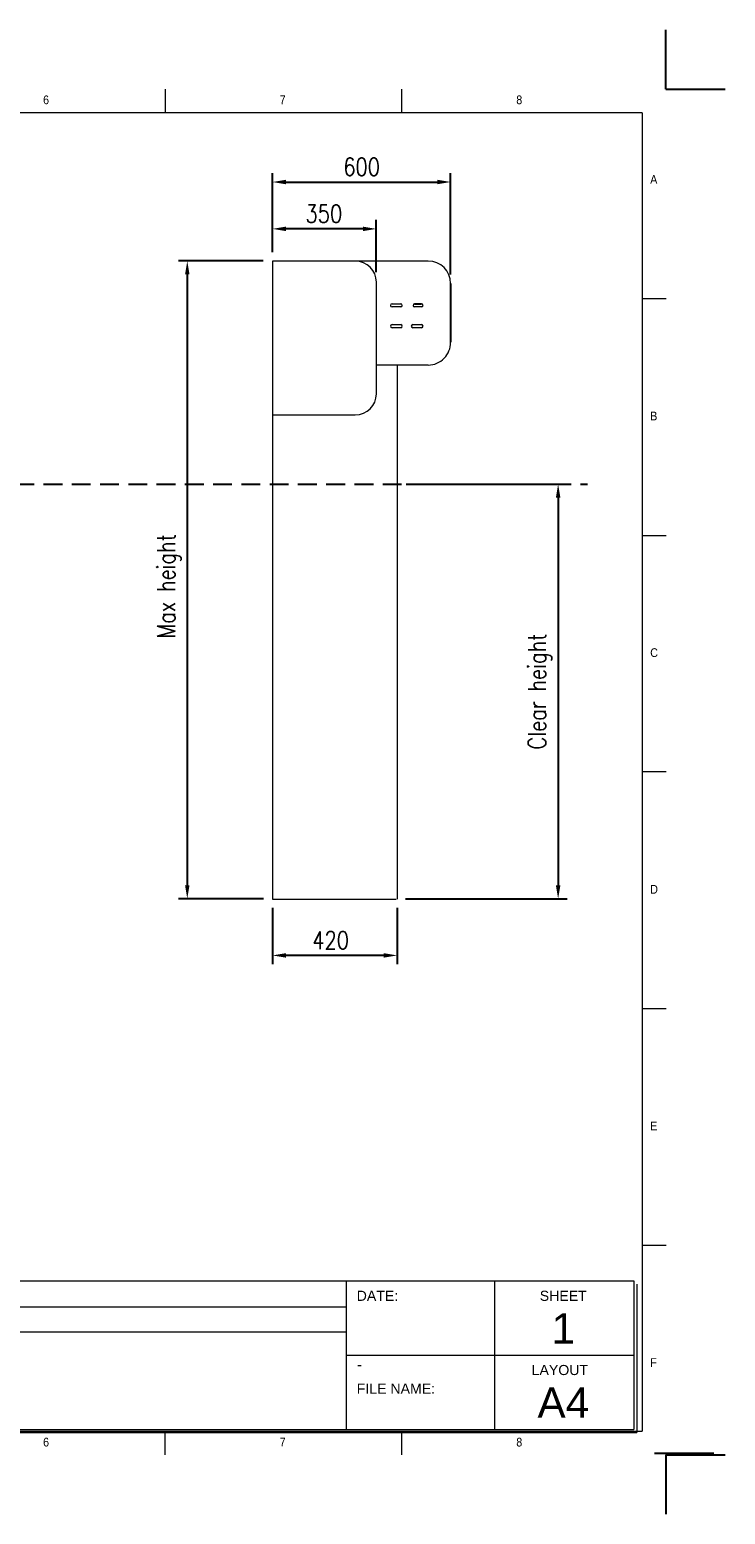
# Model space of a CAD drawing. Header units: millimetres. Extents: x 10392 to 17352, y 762 to 5764.
# Tile 4 of 4: x 15008 to 17352, y 762 to 5764. Entities that reach past the tile are written whole.
import ezdxf

# ---------------------------------------------------------------- set-up
doc = ezdxf.new("R2010")
doc.units = ezdxf.units.MM
doc.header["$LTSCALE"] = 50
doc.header["$PDSIZE"] = -1
doc.linetypes.add('HIDDEN', pattern=[1.905, 1.27, -0.635])
doc.layers.add('FORMAT', color=7, linetype='Continuous')
doc.styles.add('NYIP', font='romans.shx', dxfattribs={"width": 0.8})
doc.styles.add('SLDTEXTSTYLE0', font='Gothic.ttf', dxfattribs={"width": 0.913})
doc.styles.get("Standard").update_dxf_attribs({"font": 'Gothic.ttf'})
doc.dimstyles.new('STANDARD35', dxfattribs={"dimscale": 35, "dimtxt": 2, "dimasz": 1.5, "dimexe": 1, "dimexo": 1, "dimgap": 0.7, "dimtad": 1, "dimdec": 0, "dimdsep": 46, "dimtxsty": 'NYIP', "dimcen": 0, "dimclrd": 1, "dimclre": 1, "dimclrt": 2, "dimadec": 0, "dimazin": 0, "dimtfac": 1, "dimtdec": 0, "dimtix": 1, "dimtmove": 0, "dimatfit": 3, "dimfxl": 1, "dimtvp": 1, "dimtolj": 1, "dimtzin": 0, "dimarcsym": 0})

# ---------------------------------------------------------------- blocks, each defined once
blk = doc.blocks.new('A$C7C9C4F3F')
at = {"color": 7, "lineweight": 5}
for p, q in [((8295, 11245), (8295, 11504)), ((0, 1766), (199, 1766))]:
    blk.add_line(p, q, dxfattribs=at)
at = {"layer": 'FORMAT', "color": 7, "lineweight": 5}
for p, q in [((2216, 11304), (2216, 11504)), ((4209, 11504), (4209, 11304)), ((6202, 11304), (6202, 11504)), ((10188, 11304), (10188, 11504)), ((12181, 11504), (12181, 11304)), ((14174, 11304), (14174, 11504)), ((16199, 11304), (199, 11304)), ((199, 11304), (199, 199)), ((16199, 11304), (16199, 199)), ((199, 9738), (0, 9738)), ((16399, 9738), (16199, 9738)), ((0, 7745), (199, 7745)), ((16199, 7745), (16399, 7745)), ((0, 5752), (199, 5752)), ((16399, 5752), (16199, 5752)), ((0, 3759), (199, 3759)), ((16199, 3759), (16399, 3759)), ((16199, 1766), (16399, 1766)), ((8295, 0), (8295, 258)), ((199, 199), (16199, 199)), ((2224, 0), (2224, 199)), ((4018, 199), (4018, 0)), ((6210, 0), (6210, 199)), ((10188, 0), (10188, 199)), ((12181, 0), (12181, 199)), ((14174, 0), (14174, 199))]:
    blk.add_line(p, q, dxfattribs=at)
at = {"color": 7, "lineweight": 5, "char_height": 73.8, "attachment_point": 1, "style": 'SLDTEXTSTYLE0'}
for s, insert in [('1', (1203, 11450)), ('2', (3180, 11450)), ('3', (5173, 11450)), ('4', (7166, 11450)), ('5', (9159, 11450)), ('6', (11152, 11450)), ('7', (13145, 11450)), ('8', (15138, 11450)), ('A', (66, 10780)), ('A', (16266, 10780)), ('B', (66, 8787)), ('B', (16266, 8787)), ('C', (66, 6794)), ('C', (16266, 6794)), ('D', (66, 4801)), ('D', (16266, 4801)), ('E', (66, 2808)), ('1', (1012, 145)), ('2', (2988, 145)), ('3', (4981, 145)), ('4', (6974, 145))]:
    blk.add_mtext(s, dxfattribs=dict(at, insert=insert))
at = {"layer": 'FORMAT', "color": 7, "lineweight": 5, "char_height": 73.8, "attachment_point": 1, "style": 'SLDTEXTSTYLE0'}
for s, insert in [('E', (16266, 2808)), ('F', (66, 815)), ('F', (16266, 815)), ('5', (9159, 145)), ('6', (11152, 145)), ('7', (13145, 145)), ('8', (15138, 145))]:
    blk.add_mtext(s, dxfattribs=dict(at, insert=insert))
blk = doc.blocks.new('*D322')
at = {"color": 7, "lineweight": -2}
for p, q in [((15826.1, 5014.1), (15826.1, 5280.6)), ((16426.1, 4939.1), (16426.1, 5280.6)), ((15871.1, 5250.6), (16381.1, 5250.6))]:
    blk.add_line(p, q, dxfattribs=at)
at = {"color": 7}
for points in [[(15871.1, 5258.1), (15871.1, 5243.1), (15826.1, 5250.6)], [(16381.1, 5243.1), (16381.1, 5258.1), (16426.1, 5250.6)]]:
    blk.add_solid(points, dxfattribs=at)
at = {"layer": 'Defpoints', "color": 0}
for p in [(16426.1, 5250.6), (15826.1, 4984.1), (16426.1, 4909.1)]:
    blk.add_point(p, dxfattribs=at)
at = {"color": 7, "lineweight": 0, "insert": (16126.4, 5301.6), "char_height": 60, "attachment_point": 5, "style": 'NYIP'}
blk.add_mtext('\\A1;600', dxfattribs=at)
blk = doc.blocks.new('*D323')
at = {"color": 7, "lineweight": -2}
for p, q in [((15826.1, 5014.1), (15826.1, 5122.7)), ((16176, 4947.2), (16176, 5122.7)), ((16131, 5092.7), (15871.1, 5092.7))]:
    blk.add_line(p, q, dxfattribs=at)
at = {"color": 7}
for points in [[(15871.1, 5100.2), (15871.1, 5085.2), (15826.1, 5092.7)], [(16131, 5085.2), (16131, 5100.2), (16176, 5092.7)]]:
    blk.add_solid(points, dxfattribs=at)
at = {"layer": 'Defpoints', "color": 0}
for p in [(15826.1, 5092.7), (15826.1, 4984.1), (16176, 4917.2)]:
    blk.add_point(p, dxfattribs=at)
at = {"color": 7, "lineweight": 0, "insert": (15999.2, 5143.7), "char_height": 60, "attachment_point": 5, "style": 'NYIP'}
blk.add_mtext('\\A1;350', dxfattribs=at)
blk = doc.blocks.new('*D339')
at = {"color": 7, "lineweight": -2}
for p, q in [((15826.1, 2805.1), (15826.1, 2615.1)), ((16246.1, 2805.1), (16246.1, 2615.1)), ((16201.1, 2645.1), (15871.1, 2645.1))]:
    blk.add_line(p, q, dxfattribs=at)
at = {"color": 7}
for points in [[(15871.1, 2652.6), (15871.1, 2637.6), (15826.1, 2645.1)], [(16201.1, 2637.6), (16201.1, 2652.6), (16246.1, 2645.1)]]:
    blk.add_solid(points, dxfattribs=at)
at = {"layer": 'Defpoints', "color": 0}
for p in [(15826.1, 2835.1), (16246.1, 2835.1), (15826.1, 2645.1)]:
    blk.add_point(p, dxfattribs=at)
at = {"color": 7, "lineweight": 0, "insert": (16022.1, 2696.1), "char_height": 60, "attachment_point": 5, "style": 'NYIP'}
blk.add_mtext('\\A1;420', dxfattribs=at)
blk = doc.blocks.new('*D367')
at = {"color": 7, "lineweight": -2}
for p, q in [((16276.5, 4232.6), (16818.5, 4232.6)), ((16788.5, 4187.6), (16788.5, 2880.8)), ((16274.5, 2835.8), (16818.5, 2835.8))]:
    blk.add_line(p, q, dxfattribs=at)
at = {"color": 7}
for points in [[(16796, 4187.6), (16781, 4187.6), (16788.5, 4232.6)], [(16781, 2880.8), (16796, 2880.8), (16788.5, 2835.8)]]:
    blk.add_solid(points, dxfattribs=at)
at = {"layer": 'Defpoints', "color": 0}
for p in [(16246.5, 4232.6), (16244.5, 2835.8), (16788.5, 2835.8)]:
    blk.add_point(p, dxfattribs=at)
at = {"color": 7, "lineweight": 0, "insert": (16727.5, 3534.2), "char_height": 60, "attachment_point": 5, "rotation": 90, "style": 'NYIP'}
blk.add_mtext('\\A1;Clear height', dxfattribs=at)
blk = doc.blocks.new('*D369')
at = {"color": 7, "lineweight": -2}
for p, q in [((15794.5, 4984.8), (15509, 4984.8)), ((15539, 4939.8), (15539, 2880.8)), ((15795.5, 2835.8), (15509, 2835.8))]:
    blk.add_line(p, q, dxfattribs=at)
at = {"color": 7}
for points in [[(15546.5, 4939.8), (15531.5, 4939.8), (15539, 4984.8)], [(15531.5, 2880.8), (15546.5, 2880.8), (15539, 2835.8)]]:
    blk.add_solid(points, dxfattribs=at)
at = {"layer": 'Defpoints', "color": 0}
for p in [(15824.5, 4984.8), (15539, 2835.8), (15825.5, 2835.8)]:
    blk.add_point(p, dxfattribs=at)
at = {"color": 7, "lineweight": 0, "insert": (15478, 3888.8), "char_height": 60, "attachment_point": 5, "rotation": 90, "style": 'NYIP'}
blk.add_mtext('\\A1;Max height', dxfattribs=at)

msp = doc.modelspace()

# ---------------------------------------------------------------- linework, layer by layer
at = {"color": 2}
for p, q in [((17151.8, 5563.7), (17151.8, 5763.7)), ((17151.8, 5563.7), (17351.8, 5563.7)), ((17113.3, 967.9), (17313.3, 967.9)), ((17151.8, 962.2), (17351.8, 962.2)), ((17151.8, 962.2), (17151.8, 762.2))]:
    msp.add_line(p, q, dxfattribs=at)
at = {"color": 7, "linetype": 'Continuous', "lineweight": 5}
for p, q in [((16105.1, 4984.1), (15826.1, 4984.1)), ((15826.1, 4984.1), (15826.1, 4468.1)), ((16351.1, 4984.1), (16105.1, 4984.1)), ((16350.6, 4982.6), (16350.6, 4982.6)), ((16176.1, 4537.1), (16176.1, 4913.1)), ((16228.8, 4840.1), (16258.3, 4840.1)), ((16258.3, 4829.6), (16228.8, 4829.6)), ((16328.3, 4829.6), (16304.8, 4829.6)), ((16228.8, 4770.1), (16258.3, 4770.1)), ((16258.3, 4759.6), (16228.8, 4759.6)), ((16298.8, 4770.1), (16328.3, 4770.1)), ((16328.3, 4759.6), (16298.8, 4759.6)), ((16351.1, 4634.1), (16176.1, 4634.1)), ((16246.6, 4634.1), (16246.1, 2835.1)), ((15826.1, 4467.1), (15826.1, 3935.1)), ((15826.1, 4466.1), (16105.1, 4466.1)), ((15826.1, 3935.1), (15826.1, 3535.1)), ((15826.1, 3535.1), (15826.1, 2835.1)), ((15826.1, 2835.1), (15827.1, 2835.1)), ((15827.1, 2835.1), (16243.1, 2835.1))]:
    msp.add_line(p, q, dxfattribs=at)
for p, q in [((16426.1, 4909.1), (16426.1, 4710.6)), ((16305.1, 4840.1), (16328.3, 4840.1))]:
    msp.add_line(p, q)
at = {"linetype": 'HIDDEN'}
msp.add_line((11720.9, 4232.6), (16887.8, 4232.6), dxfattribs=at)
at = {"lineweight": 5}
for p, q in [((14484, 1548.3), (17043.2, 1548.3)), ((16074.2, 1548.3), (16074.2, 1048.3)), ((16574.2, 1548.3), (16574.2, 1048.3)), ((17043.2, 1548.3), (17043.2, 1048.3)), ((17053.5, 1538), (17053.5, 1038)), ((14486, 1460.8), (16074.2, 1460.8)), ((14486, 1376.9), (16074.2, 1376.9)), ((16074.2, 1298.3), (17043.2, 1298.3)), ((14484, 1048.3), (17043.2, 1048.3)), ((14494.3, 1038), (17053.5, 1038)), ((17053.5, 1038), (15854.6, 1038)), ((15864.9, 1038), (17053.5, 1038))]:
    msp.add_line(p, q, dxfattribs=at)
at = {"color": 7, "linetype": 'Continuous', "lineweight": 15}
for centre, radius, start, end in [((16105.1, 4913.1), 71, 0, 90), ((16351.1, 4909.1), 75, 0, 90), ((16351.1, 4709.1), 75, 270, 1.146), ((16105.1, 4537.1), 71, 270, 0)]:
    msp.add_arc(centre, radius, start, end, dxfattribs=at)
at = {"color": 7, "linetype": 'Continuous', "lineweight": 5}
for centre, start, end in [((16228.8, 4834.9), 90, 270), ((16258.3, 4834.9), 270, 90), ((16305.1, 4834.9), 90, 270), ((16328.3, 4834.9), 270, 90), ((16228.8, 4764.9), 90, 270), ((16258.3, 4764.9), 270, 90), ((16298.8, 4764.9), 90, 270), ((16328.3, 4764.9), 270, 90)]:
    msp.add_arc(centre, 5.25, start, end, dxfattribs=at)

# ---------------------------------------------------------------- block references
at = {"xscale": 0.4, "yscale": 0.4, "zscale": 0.4}
msp.add_blockref('A$C7C9C4F3F', (10592.4, 962.2), dxfattribs=at)

# ---------------------------------------------------------------- texts
at = {"lineweight": 5}
for s, insert, char_height, width, attachment_point in [('{\\fArial|b0|i0|c0|p34;DATE:}', (16109.8, 1515.4), 34.043, 578.728, 1), ('{\\fArial|b0|i0|c0|p34;SHEET}', (16726.6, 1515.4), 34.043, 578.728, 1), ('{\\fArial|b0|i0|c0|p34;1}', (16806.1, 1439.5), 102, 223.943, 2), ('{\\fArial|b0|i0|c0|p34;\\H0.752x;-}', (16110.7, 1285.8), 50, 1044.717, 1), ('{\\fArial|b0|i0|c0|p34;LAYOUT}', (16699.3, 1265.4), 34.043, 578.728, 1), ('{\\fArial|b0|i0|c0|p34;FILE NAME:}', (16109.8, 1202.8), 34.043, 578.728, 1), ('{\\fArial|b0|i0|c0|p34;A4}', (16806.1, 1189.5), 102, 223.943, 2)]:
    msp.add_mtext(s, dxfattribs=dict(at, insert=insert, char_height=char_height, width=width, attachment_point=attachment_point))

# ---------------------------------------------------------------- dimensions: what is measured, and where the dimension line sits
at = {"color": 7, "lineweight": 0}
dim = msp.add_linear_dim(base=(16426.1, 5250.6), p1=(15826.1, 4984.1), p2=(16426.1, 4909.1), angle=180, dimstyle='STANDARD35', override={"dimscale": 30, "dimclrd": 7, "dimclre": 7, "dimclrt": 7}, dxfattribs=at)
dim.commit()
dim.dimension.update_dxf_attribs({"geometry": '*D322', "text_midpoint": (16126.4, 5250.6), "dimtype": 160})
for base, p1, p2, picture, middle in [((15826.1, 5092.7), (16176, 4917.2), (15826.1, 4984.1), '*D323', (15999.2, 5092.7)), ((15826.1, 2645.1), (16246.1, 2835.1), (15826.1, 2835.1), '*D339', (16022.1, 2645.1))]:
    dim = msp.add_linear_dim(base=base, p1=p1, p2=p2, dimstyle='STANDARD35', override={"dimscale": 30, "dimclrd": 7, "dimclre": 7, "dimclrt": 7}, dxfattribs=at)
    dim.commit()
    dim.dimension.update_dxf_attribs({"geometry": picture, "text_midpoint": middle, "dimtype": 160})
dim = msp.add_linear_dim(base=(15539, 2835.8), p1=(15824.5, 4984.8), p2=(15825.5, 2835.8), angle=90, text='Max height', dimstyle='STANDARD35', override={"dimscale": 30, "dimclrd": 7, "dimclre": 7, "dimclrt": 7}, dxfattribs=at)
dim.commit()
dim.dimension.update_dxf_attribs({"geometry": '*D369', "text_midpoint": (15539, 3888.8), "dimtype": 160})
dim = msp.add_linear_dim(base=(16788.5, 2835.8), p1=(16246.5, 4232.6), p2=(16244.5, 2835.8), angle=90, text='Clear height', dimstyle='STANDARD35', override={"dimscale": 30, "dimclrd": 7, "dimclre": 7, "dimclrt": 7}, dxfattribs=at)
dim.commit()
dim.dimension.update_dxf_attribs({"geometry": '*D367', "text_midpoint": (16727.5, 3534.2)})

doc.saveas('drawing.dxf')
